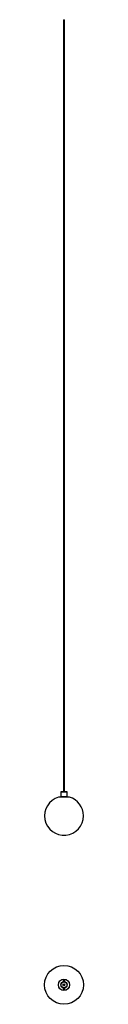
# Model space of a CAD drawing. Header units: millimetres. Extents: x 1709 to 1859, y 1231 to 5026.
import ezdxf

# ---------------------------------------------------------------- set-up
doc = ezdxf.new("R2010")
doc.units = ezdxf.units.MM
doc.header["$LTSCALE"] = 20

msp = doc.modelspace()

# ---------------------------------------------------------------- linework, layer by layer
at = {"color": 7, "linetype": 'Continuous', "lineweight": 25}
for p, q in [((1781.3, 5025.9), (1781.3, 2050.5)), ((1786.1, 2050.5), (1786.1, 5025.9)), ((1772.2, 2050.5), (1771.2, 2049.5)), ((1771.2, 2049.5), (1771.2, 2031.5)), ((1796.2, 2049.5), (1771.2, 2049.5)), ((1772.2, 2050.5), (1795.2, 2050.5)), ((1796.2, 2049.5), (1795.2, 2050.5)), ((1796.2, 2031.5), (1796.2, 2049.5)), ((1762, 2030.5), (1762, 2029.5)), ((1762, 2030.5), (1805.5, 2030.5)), ((1805.5, 2029.5), (1762, 2029.5)), ((1771.2, 2031.5), (1772.2, 2030.5)), ((1771.2, 2031.5), (1796.2, 2031.5)), ((1795.2, 2030.5), (1796.2, 2031.5)), ((1805.5, 2029.5), (1805.5, 2030.5)), ((1781.2, 1293.8), (1781.2, 1293.8)), ((1782.7, 1321.6), (1783.7, 1322.2)), ((1782.7, 1320.4), (1782.7, 1321.6)), ((1783.7, 1319.9), (1782.7, 1320.4)), ((1782.7, 1291.6), (1783.7, 1292.2)), ((1782.7, 1290.4), (1782.7, 1291.6)), ((1783.7, 1289.9), (1782.7, 1290.4)), ((1783.7, 1322.2), (1784.7, 1321.6)), ((1784.7, 1320.4), (1783.7, 1319.9)), ((1783.7, 1292.2), (1784.7, 1291.6)), ((1784.7, 1290.4), (1783.7, 1289.9)), ((1784.7, 1321.6), (1784.7, 1320.4)), ((1784.7, 1291.6), (1784.7, 1290.4))]:
    msp.add_line(p, q, dxfattribs=at)
msp.add_line((1781.3, 5025.9), (1786.1, 5025.9))
for centre, radius in [((1783.7, 1306), 75), ((1783.7, 1306), 21.8), ((1783.7, 1306), 12.5), ((1783.7, 1306), 11.5), ((1783.7, 1306), 3.6), ((1783.7, 1306), 2.6), ((1783.7, 1306), 2.4), ((1783.7, 1306.8), 0.75), ((1783.7, 1305.2), 0.75)]:
    msp.add_circle(centre, radius, dxfattribs=at)
for centre, radius, start, end in [((1783.7, 1957.6), 75, 106.4592, 0), ((1783.7, 1957.6), 75, 0, 73.5408), ((1783.7, 1321), 3.5, 309.5177, 180), ((1783.7, 1321), 3.5, 180, 230.4823), ((1783.7, 1291), 3.5, 180, 50.4823), ((1783.7, 1291), 3.5, 129.5177, 180), ((1783.7, 1321), 2.77, 293.1251, 180), ((1783.7, 1321), 2.77, 180, 246.8749), ((1783.7, 1291), 2.77, 180, 66.8749), ((1783.7, 1291), 2.77, 113.1251, 180), ((1783.7, 1321), 1, 120, 180), ((1783.7, 1321), 1, 180, 240), ((1783.7, 1291), 1, 120, 180), ((1783.7, 1291), 1, 180, 240), ((1783.7, 1321), 1, 60, 120), ((1783.7, 1321), 1, 240, 300), ((1783.7, 1291), 1, 60, 120), ((1783.7, 1321), 1, 0, 60), ((1783.7, 1321), 1, 300, 0), ((1783.7, 1291), 1, 0, 60), ((1783.7, 1291), 1, 300, 0), ((1783.7, 1291), 1, 240, 300)]:
    msp.add_arc(centre, radius, start, end, dxfattribs=at)

doc.saveas('drawing.dxf')
